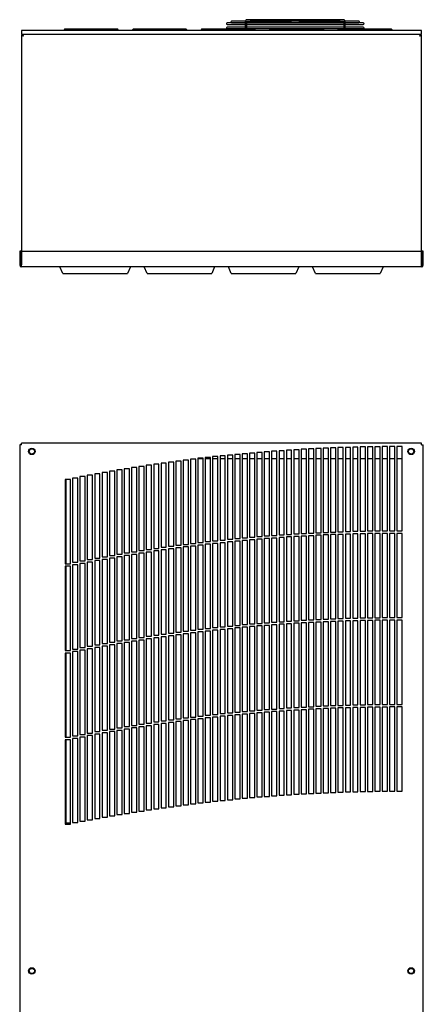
# Model space of a CAD drawing. Extents: x 8 to 124, y 2 to 77.
# Tile 9 of 11: x 8 to 28, y 30 to 77. Entities that reach past the tile are written whole.
import ezdxf

# ---------------------------------------------------------------- set-up
doc = ezdxf.new("R2010")
doc.units = 0
doc.layers.add('BODY', color=3, linetype='CONTINUOUS')

msp = doc.modelspace()

# ---------------------------------------------------------------- linework, layer by layer
at = {"layer": 'BODY', "linetype": 'CONTINUOUS'}
for p, q in [((19.069, 76.419), (18.208, 76.419)), ((18.208, 76.348), (19.069, 76.348)), ((19.07, 76.498), (18.417, 76.498)), ((18.417, 76.427), (19.069, 76.427)), ((19.069, 76.465), (19.069, 76.06)), ((19.14, 76.06), (19.14, 76.465)), ((19.14, 76.427), (23.741, 76.427)), ((23.741, 76.419), (19.14, 76.419)), ((19.14, 76.348), (23.741, 76.348)), ((21.262, 76.569), (19.154, 76.569)), ((19.154, 76.498), (21.262, 76.498)), ((23.575, 76.498), (19.306, 76.498)), ((21.619, 76.569), (21.262, 76.569)), ((23.728, 76.569), (21.619, 76.569)), ((21.619, 76.498), (23.728, 76.498)), ((23.741, 76.465), (23.741, 76.06)), ((24.464, 76.498), (23.807, 76.498)), ((23.812, 76.06), (23.812, 76.465)), ((23.812, 76.427), (24.464, 76.427)), ((24.673, 76.419), (23.812, 76.419)), ((23.812, 76.348), (24.673, 76.348)), ((8.441, 76.06), (8.441, 75.872)), ((27.441, 76.06), (8.441, 76.06)), ((27.441, 75.872), (8.441, 75.872)), ((8.491, 75.822), (8.441, 75.822)), ((8.441, 75.822), (8.441, 64.922)), ((8.491, 75.872), (8.491, 75.822)), ((10.453, 76.06), (10.468, 76.088)), ((12.987, 76.119), (10.525, 76.119)), ((13.043, 76.088), (13.058, 76.06)), ((13.703, 76.06), (13.718, 76.088)), ((16.237, 76.119), (13.775, 76.119)), ((16.293, 76.088), (16.308, 76.06)), ((16.953, 76.06), (16.968, 76.088)), ((19.069, 76.119), (17.025, 76.119)), ((19.069, 76.215), (18.208, 76.215)), ((18.208, 76.144), (19.069, 76.144)), ((23.741, 76.215), (19.14, 76.215)), ((19.14, 76.144), (23.741, 76.144)), ((19.487, 76.119), (19.14, 76.119)), ((19.543, 76.088), (19.558, 76.06)), ((20.203, 76.06), (20.218, 76.088)), ((22.737, 76.119), (20.275, 76.119)), ((22.793, 76.088), (22.808, 76.06)), ((23.453, 76.06), (23.468, 76.088)), ((23.741, 76.119), (23.525, 76.119)), ((24.673, 76.215), (23.812, 76.215)), ((23.812, 76.144), (24.673, 76.144)), ((25.987, 76.119), (23.812, 76.119)), ((26.043, 76.088), (26.058, 76.06)), ((27.391, 75.822), (27.391, 75.872)), ((27.441, 75.822), (27.391, 75.822)), ((27.441, 75.872), (27.441, 76.06)), ((27.441, 64.922), (27.441, 75.822)), ((8.411, 65.572), (8.361, 65.572)), ((8.361, 65.572), (8.361, 64.903)), ((8.411, 64.903), (8.411, 65.572)), ((8.442, 64.903), (8.442, 65.572)), ((8.442, 65.572), (27.44, 65.572)), ((27.44, 65.572), (27.44, 64.903)), ((27.521, 65.572), (27.471, 65.572)), ((27.471, 65.572), (27.471, 64.903)), ((27.521, 64.903), (27.521, 65.572)), ((8.441, 64.922), (8.442, 64.922)), ((8.442, 64.822), (8.442, 64.903)), ((27.44, 64.822), (8.442, 64.822)), ((10.404, 64.507), (10.266, 64.822)), ((13.616, 64.822), (13.477, 64.507)), ((14.404, 64.507), (14.266, 64.822)), ((17.616, 64.822), (17.477, 64.507)), ((18.404, 64.507), (18.266, 64.822)), ((21.616, 64.822), (21.477, 64.507)), ((22.404, 64.507), (22.266, 64.822)), ((25.616, 64.822), (25.477, 64.507)), ((27.44, 64.922), (27.441, 64.922)), ((27.44, 64.822), (27.44, 64.903)), ((10.404, 64.507), (13.477, 64.507)), ((14.404, 64.507), (17.477, 64.507)), ((18.404, 64.507), (21.477, 64.507)), ((22.404, 64.507), (25.477, 64.507)), ((8.361, 56.364), (8.361, 6.367)), ((8.442, 56.364), (8.361, 56.364)), ((8.441, 56.366), (8.441, 56.364)), ((8.442, 56.366), (8.441, 56.366)), ((27.44, 56.446), (8.442, 56.446)), ((8.442, 56.364), (8.442, 56.446)), ((21.721, 56.156), (21.721, 52.156)), ((21.971, 56.156), (21.721, 56.156)), ((21.971, 52.156), (21.971, 56.156)), ((22.071, 56.175), (22.071, 52.175)), ((22.321, 56.175), (22.071, 56.175)), ((22.321, 52.175), (22.321, 56.175)), ((22.421, 56.193), (22.421, 52.193)), ((22.671, 56.193), (22.421, 56.193)), ((22.671, 52.193), (22.671, 56.193)), ((22.771, 56.209), (22.771, 52.209)), ((23.021, 56.209), (22.771, 56.209)), ((23.021, 52.209), (23.021, 56.209)), ((23.121, 56.224), (23.121, 52.224)), ((23.371, 56.224), (23.121, 56.224)), ((23.371, 52.224), (23.371, 56.224)), ((23.471, 56.237), (23.471, 52.237)), ((23.721, 56.237), (23.471, 56.237)), ((23.721, 52.237), (23.721, 56.237)), ((23.821, 56.248), (23.821, 52.248)), ((24.071, 56.248), (23.821, 56.248)), ((24.071, 52.248), (24.071, 56.248)), ((24.171, 56.258), (24.171, 52.258)), ((24.421, 56.258), (24.171, 56.258)), ((24.421, 52.258), (24.421, 56.258)), ((24.521, 56.267), (24.521, 52.267)), ((24.771, 56.267), (24.521, 56.267)), ((24.771, 52.267), (24.771, 56.267)), ((24.871, 56.273), (24.871, 52.273)), ((25.121, 56.273), (24.871, 56.273)), ((25.121, 52.273), (25.121, 56.273)), ((25.221, 56.279), (25.221, 52.279)), ((25.471, 56.279), (25.221, 56.279)), ((25.471, 52.279), (25.471, 56.279)), ((25.571, 56.283), (25.571, 52.283)), ((25.821, 56.283), (25.571, 56.283)), ((25.821, 52.283), (25.821, 56.283)), ((25.921, 56.285), (25.921, 52.285)), ((26.171, 56.285), (25.921, 56.285)), ((26.171, 52.285), (26.171, 56.285)), ((26.271, 56.286), (26.271, 52.286)), ((26.521, 56.286), (26.271, 56.286)), ((26.521, 52.286), (26.521, 56.286)), ((27.44, 56.364), (27.44, 56.446)), ((27.441, 56.366), (27.44, 56.366)), ((27.44, 56.364), (27.521, 56.364)), ((27.441, 56.364), (27.441, 56.366)), ((27.521, 6.367), (27.521, 56.364)), ((16.471, 55.683), (16.471, 51.683)), ((16.721, 55.683), (16.471, 55.683)), ((16.721, 51.683), (16.721, 55.683)), ((16.821, 55.726), (16.821, 51.726)), ((17.071, 55.726), (16.821, 55.726)), ((16.821, 55.716), (17.071, 55.716)), ((17.071, 51.726), (17.071, 55.726)), ((17.171, 55.766), (17.171, 51.766)), ((17.421, 55.766), (17.171, 55.766)), ((17.171, 55.716), (17.421, 55.716)), ((17.421, 51.766), (17.421, 55.766)), ((17.521, 55.806), (17.521, 51.806)), ((17.771, 55.806), (17.521, 55.806)), ((17.521, 55.716), (17.771, 55.716)), ((17.771, 51.806), (17.771, 55.806)), ((17.871, 55.843), (17.871, 51.843)), ((18.121, 55.843), (17.871, 55.843)), ((17.871, 55.716), (18.121, 55.716)), ((18.121, 51.843), (18.121, 55.843)), ((18.221, 55.88), (18.221, 51.88)), ((18.471, 55.88), (18.221, 55.88)), ((18.221, 55.716), (18.471, 55.716)), ((18.471, 51.88), (18.471, 55.88)), ((18.571, 55.914), (18.571, 51.914)), ((18.821, 55.914), (18.571, 55.914)), ((18.571, 55.716), (18.821, 55.716)), ((18.821, 51.914), (18.821, 55.914)), ((18.921, 55.947), (18.921, 51.947)), ((19.171, 55.947), (18.921, 55.947)), ((18.921, 55.716), (19.171, 55.716)), ((19.171, 51.947), (19.171, 55.947)), ((19.271, 55.979), (19.271, 51.979)), ((19.521, 55.979), (19.271, 55.979)), ((19.271, 55.716), (19.521, 55.716)), ((19.521, 51.979), (19.521, 55.979)), ((19.621, 56.009), (19.621, 52.009)), ((19.871, 56.009), (19.621, 56.009)), ((19.621, 55.716), (19.871, 55.716)), ((19.871, 52.009), (19.871, 56.009)), ((19.971, 56.037), (19.971, 52.037)), ((20.221, 56.037), (19.971, 56.037)), ((19.971, 55.716), (20.221, 55.716)), ((20.221, 52.037), (20.221, 56.037)), ((20.321, 56.064), (20.321, 52.064)), ((20.571, 56.064), (20.321, 56.064)), ((20.321, 55.716), (20.571, 55.716)), ((20.571, 52.064), (20.571, 56.064)), ((20.671, 56.089), (20.671, 52.089)), ((20.921, 56.089), (20.671, 56.089)), ((20.671, 55.716), (20.921, 55.716)), ((20.921, 52.089), (20.921, 56.089)), ((21.021, 56.113), (21.021, 52.113)), ((21.271, 56.113), (21.021, 56.113)), ((21.021, 55.716), (21.271, 55.716)), ((21.271, 52.113), (21.271, 56.113)), ((21.371, 56.136), (21.371, 52.136)), ((21.621, 56.136), (21.371, 56.136)), ((21.371, 55.716), (21.621, 55.716)), ((21.621, 52.136), (21.621, 56.136)), ((21.721, 55.716), (21.971, 55.716)), ((22.071, 55.716), (22.321, 55.716)), ((22.421, 55.716), (22.671, 55.716)), ((22.771, 55.716), (23.021, 55.716)), ((23.121, 55.716), (23.371, 55.716)), ((23.471, 55.716), (23.721, 55.716)), ((23.821, 55.716), (24.071, 55.716)), ((24.171, 55.716), (24.421, 55.716)), ((24.521, 55.716), (24.771, 55.716)), ((24.871, 55.716), (25.121, 55.716)), ((25.221, 55.716), (25.471, 55.716)), ((25.571, 55.716), (25.821, 55.716)), ((25.921, 55.716), (26.171, 55.716)), ((26.271, 55.716), (26.521, 55.716)), ((13.321, 55.231), (13.321, 51.231)), ((13.571, 55.231), (13.321, 55.231)), ((13.571, 51.231), (13.571, 55.231)), ((13.671, 55.287), (13.671, 51.287)), ((13.921, 55.287), (13.671, 55.287)), ((13.921, 51.287), (13.921, 55.287)), ((14.021, 55.342), (14.021, 51.342)), ((14.271, 55.342), (14.021, 55.342)), ((14.271, 51.342), (14.271, 55.342)), ((14.371, 55.396), (14.371, 51.396)), ((14.621, 55.396), (14.371, 55.396)), ((14.621, 51.396), (14.621, 55.396)), ((14.721, 55.448), (14.721, 51.448)), ((14.971, 55.448), (14.721, 55.448)), ((14.971, 51.448), (14.971, 55.448)), ((15.071, 55.498), (15.071, 51.498)), ((15.321, 55.498), (15.071, 55.498)), ((15.321, 51.498), (15.321, 55.498)), ((15.421, 55.547), (15.421, 51.547)), ((15.671, 55.547), (15.421, 55.547)), ((15.671, 51.547), (15.671, 55.547)), ((15.771, 55.594), (15.771, 51.594)), ((16.021, 55.594), (15.771, 55.594)), ((16.021, 51.594), (16.021, 55.594)), ((16.121, 55.639), (16.121, 51.639)), ((16.371, 55.639), (16.121, 55.639)), ((16.371, 51.639), (16.371, 55.639)), ((10.871, 54.789), (10.871, 50.789)), ((11.121, 54.789), (10.871, 54.789)), ((11.121, 50.789), (11.121, 54.789)), ((11.221, 54.857), (11.221, 50.857)), ((11.471, 54.857), (11.221, 54.857)), ((11.471, 50.857), (11.471, 54.857)), ((11.571, 54.924), (11.571, 50.924)), ((11.821, 54.924), (11.571, 54.924)), ((11.821, 50.924), (11.821, 54.924)), ((11.921, 54.988), (11.921, 50.988)), ((12.171, 54.988), (11.921, 54.988)), ((12.171, 50.988), (12.171, 54.988)), ((12.271, 55.051), (12.271, 51.051)), ((12.521, 55.051), (12.271, 55.051)), ((12.521, 51.051), (12.521, 55.051)), ((12.621, 55.113), (12.621, 51.113)), ((12.871, 55.113), (12.621, 55.113)), ((12.871, 51.113), (12.871, 55.113)), ((12.971, 55.172), (12.971, 51.172)), ((13.221, 55.172), (12.971, 55.172)), ((13.221, 51.172), (13.221, 55.172)), ((10.521, 54.72), (10.521, 50.72)), ((10.771, 54.72), (10.521, 54.72)), ((10.566, 50.72), (10.566, 54.72)), ((10.771, 50.72), (10.771, 54.72)), ((18.921, 51.947), (19.171, 51.947)), ((19.271, 51.979), (19.521, 51.979)), ((19.621, 52.009), (19.871, 52.009)), ((19.971, 52.037), (20.221, 52.037)), ((20.321, 52.064), (20.571, 52.064)), ((20.321, 51.939), (20.321, 47.939)), ((20.571, 51.939), (20.321, 51.939)), ((20.571, 47.939), (20.571, 51.939)), ((20.671, 52.089), (20.921, 52.089)), ((20.671, 51.964), (20.671, 47.964)), ((20.921, 51.964), (20.671, 51.964)), ((20.921, 47.964), (20.921, 51.964)), ((21.021, 52.113), (21.271, 52.113)), ((21.021, 51.988), (21.021, 47.988)), ((21.271, 51.988), (21.021, 51.988)), ((21.271, 47.988), (21.271, 51.988)), ((21.371, 52.136), (21.621, 52.136)), ((21.371, 52.011), (21.371, 48.011)), ((21.621, 52.011), (21.371, 52.011)), ((21.621, 48.011), (21.621, 52.011)), ((21.721, 52.156), (21.971, 52.156)), ((21.721, 52.031), (21.721, 48.031)), ((21.971, 52.031), (21.721, 52.031)), ((21.971, 48.031), (21.971, 52.031)), ((22.071, 52.175), (22.321, 52.175)), ((22.071, 52.05), (22.071, 48.05)), ((22.321, 52.05), (22.071, 52.05)), ((22.321, 48.05), (22.321, 52.05)), ((22.421, 52.193), (22.671, 52.193)), ((22.421, 52.068), (22.421, 48.068)), ((22.671, 52.068), (22.421, 52.068)), ((22.671, 48.068), (22.671, 52.068)), ((22.771, 52.209), (23.021, 52.209)), ((22.771, 52.084), (22.771, 48.084)), ((23.021, 52.084), (22.771, 52.084)), ((23.021, 48.084), (23.021, 52.084)), ((23.121, 52.224), (23.371, 52.224)), ((23.121, 52.099), (23.121, 48.099)), ((23.371, 52.099), (23.121, 52.099)), ((23.371, 48.099), (23.371, 52.099)), ((23.471, 52.237), (23.721, 52.237)), ((23.471, 52.112), (23.471, 48.112)), ((23.721, 52.112), (23.471, 52.112)), ((23.721, 48.112), (23.721, 52.112)), ((23.821, 52.248), (24.071, 52.248)), ((23.821, 52.123), (23.821, 48.123)), ((24.071, 52.123), (23.821, 52.123)), ((24.071, 48.123), (24.071, 52.123)), ((24.171, 52.258), (24.421, 52.258)), ((24.171, 52.133), (24.171, 48.133)), ((24.421, 52.133), (24.171, 52.133)), ((24.421, 48.133), (24.421, 52.133)), ((24.521, 52.267), (24.771, 52.267)), ((24.521, 52.142), (24.521, 48.142)), ((24.771, 52.142), (24.521, 52.142)), ((24.771, 48.142), (24.771, 52.142)), ((24.871, 52.273), (25.121, 52.273)), ((24.871, 52.148), (24.871, 48.148)), ((25.121, 52.148), (24.871, 52.148)), ((25.121, 48.148), (25.121, 52.148)), ((25.221, 52.279), (25.471, 52.279)), ((25.221, 52.154), (25.221, 48.154)), ((25.471, 52.154), (25.221, 52.154)), ((25.471, 48.154), (25.471, 52.154)), ((25.571, 52.283), (25.821, 52.283)), ((25.571, 52.158), (25.571, 48.158)), ((25.821, 52.158), (25.571, 52.158)), ((25.821, 48.158), (25.821, 52.158)), ((25.921, 52.285), (26.171, 52.285)), ((25.921, 52.16), (25.921, 48.16)), ((26.171, 52.16), (25.921, 52.16)), ((26.171, 48.16), (26.171, 52.16)), ((26.271, 52.286), (26.521, 52.286)), ((26.271, 52.161), (26.271, 48.161)), ((26.521, 52.161), (26.271, 52.161)), ((26.521, 48.161), (26.521, 52.161)), ((15.071, 51.498), (15.321, 51.498)), ((15.421, 51.547), (15.671, 51.547)), ((15.771, 51.594), (16.021, 51.594)), ((15.771, 51.469), (15.771, 47.469)), ((16.021, 51.469), (15.771, 51.469)), ((16.021, 47.469), (16.021, 51.469)), ((16.121, 51.639), (16.371, 51.639)), ((16.121, 51.514), (16.121, 47.514)), ((16.371, 51.514), (16.121, 51.514)), ((16.371, 47.514), (16.371, 51.514)), ((16.471, 51.683), (16.721, 51.683)), ((16.471, 51.558), (16.471, 47.558)), ((16.721, 51.558), (16.471, 51.558)), ((16.721, 47.558), (16.721, 51.558)), ((16.821, 51.726), (17.071, 51.726)), ((16.821, 51.601), (16.821, 47.601)), ((17.071, 51.601), (16.821, 51.601)), ((17.071, 47.601), (17.071, 51.601)), ((17.171, 51.766), (17.421, 51.766)), ((17.171, 51.641), (17.171, 47.641)), ((17.421, 51.641), (17.171, 51.641)), ((17.421, 47.641), (17.421, 51.641)), ((17.521, 51.806), (17.771, 51.806)), ((17.521, 51.681), (17.521, 47.681)), ((17.771, 51.681), (17.521, 51.681)), ((17.771, 47.681), (17.771, 51.681)), ((17.871, 51.843), (18.121, 51.843)), ((17.871, 51.718), (17.871, 47.718)), ((18.121, 51.718), (17.871, 51.718)), ((18.121, 47.718), (18.121, 51.718)), ((18.221, 51.88), (18.471, 51.88)), ((18.221, 51.755), (18.221, 47.755)), ((18.471, 51.755), (18.221, 51.755)), ((18.471, 47.755), (18.471, 51.755)), ((18.571, 51.914), (18.821, 51.914)), ((18.571, 51.789), (18.571, 47.789)), ((18.821, 51.789), (18.571, 51.789)), ((18.821, 47.789), (18.821, 51.789)), ((18.921, 51.822), (18.921, 47.822)), ((19.171, 51.822), (18.921, 51.822)), ((19.171, 47.822), (19.171, 51.822)), ((19.271, 51.854), (19.271, 47.854)), ((19.521, 51.854), (19.271, 51.854)), ((19.521, 47.854), (19.521, 51.854)), ((19.621, 51.884), (19.621, 47.884)), ((19.871, 51.884), (19.621, 51.884)), ((19.871, 47.884), (19.871, 51.884)), ((19.971, 51.912), (19.971, 47.912)), ((20.221, 51.912), (19.971, 51.912)), ((20.221, 47.912), (20.221, 51.912)), ((12.271, 51.051), (12.521, 51.051)), ((12.621, 51.113), (12.871, 51.113)), ((12.971, 51.172), (13.221, 51.172)), ((12.971, 51.047), (12.971, 47.047)), ((13.221, 51.047), (12.971, 51.047)), ((13.221, 47.047), (13.221, 51.047)), ((13.321, 51.231), (13.571, 51.231)), ((13.321, 51.106), (13.321, 47.106)), ((13.571, 51.106), (13.321, 51.106)), ((13.571, 47.106), (13.571, 51.106)), ((13.671, 51.287), (13.921, 51.287)), ((13.671, 51.162), (13.671, 47.162)), ((13.921, 51.162), (13.671, 51.162)), ((13.921, 47.162), (13.921, 51.162)), ((14.021, 51.342), (14.271, 51.342)), ((14.021, 51.217), (14.021, 47.217)), ((14.271, 51.217), (14.021, 51.217)), ((14.271, 47.217), (14.271, 51.217)), ((14.371, 51.396), (14.621, 51.396)), ((14.371, 51.271), (14.371, 47.271)), ((14.621, 51.271), (14.371, 51.271)), ((14.621, 47.271), (14.621, 51.271)), ((14.721, 51.448), (14.971, 51.448)), ((14.721, 51.323), (14.721, 47.323)), ((14.971, 51.323), (14.721, 51.323)), ((14.971, 47.323), (14.971, 51.323)), ((15.071, 51.373), (15.071, 47.373)), ((15.321, 51.373), (15.071, 51.373)), ((15.321, 47.373), (15.321, 51.373)), ((15.421, 51.422), (15.421, 47.422)), ((15.671, 51.422), (15.421, 51.422)), ((15.671, 47.422), (15.671, 51.422)), ((10.521, 50.72), (10.771, 50.72)), ((10.521, 50.595), (10.521, 46.595)), ((10.771, 50.595), (10.521, 50.595)), ((10.566, 46.595), (10.566, 50.595)), ((10.771, 46.595), (10.771, 50.595)), ((10.871, 50.789), (11.121, 50.789)), ((10.871, 50.664), (10.871, 46.664)), ((11.121, 50.664), (10.871, 50.664)), ((11.121, 46.664), (11.121, 50.664)), ((11.221, 50.857), (11.471, 50.857)), ((11.221, 50.732), (11.221, 46.732)), ((11.471, 50.732), (11.221, 50.732)), ((11.471, 46.732), (11.471, 50.732)), ((11.571, 50.924), (11.821, 50.924)), ((11.571, 50.799), (11.571, 46.799)), ((11.821, 50.799), (11.571, 50.799)), ((11.821, 46.799), (11.821, 50.799)), ((11.921, 50.988), (12.171, 50.988)), ((11.921, 50.863), (11.921, 46.863)), ((12.171, 50.863), (11.921, 50.863)), ((12.171, 46.863), (12.171, 50.863)), ((12.271, 50.926), (12.271, 46.926)), ((12.521, 50.926), (12.271, 50.926)), ((12.521, 46.926), (12.521, 50.926)), ((12.621, 50.988), (12.621, 46.988)), ((12.871, 50.988), (12.621, 50.988)), ((12.871, 46.988), (12.871, 50.988)), ((18.221, 47.755), (18.471, 47.755)), ((18.571, 47.789), (18.821, 47.789)), ((18.921, 47.822), (19.171, 47.822)), ((19.271, 47.854), (19.521, 47.854)), ((19.271, 47.729), (19.271, 43.729)), ((19.521, 47.729), (19.271, 47.729)), ((19.521, 43.729), (19.521, 47.729)), ((19.621, 47.884), (19.871, 47.884)), ((19.621, 47.759), (19.621, 43.759)), ((19.871, 47.759), (19.621, 47.759)), ((19.871, 43.759), (19.871, 47.759)), ((19.971, 47.912), (20.221, 47.912)), ((19.971, 47.787), (19.971, 43.787)), ((20.221, 47.787), (19.971, 47.787)), ((20.221, 43.787), (20.221, 47.787)), ((20.321, 47.939), (20.571, 47.939)), ((20.321, 47.814), (20.321, 43.814)), ((20.571, 47.814), (20.321, 47.814)), ((20.571, 43.814), (20.571, 47.814)), ((20.671, 47.964), (20.921, 47.964)), ((20.671, 47.839), (20.671, 43.839)), ((20.921, 47.839), (20.671, 47.839)), ((20.921, 43.839), (20.921, 47.839)), ((21.021, 47.988), (21.271, 47.988)), ((21.021, 47.863), (21.021, 43.863)), ((21.271, 47.863), (21.021, 47.863)), ((21.271, 43.863), (21.271, 47.863)), ((21.371, 48.011), (21.621, 48.011)), ((21.371, 47.886), (21.371, 43.886)), ((21.621, 47.886), (21.371, 47.886)), ((21.621, 43.886), (21.621, 47.886)), ((21.721, 48.031), (21.971, 48.031)), ((21.721, 47.906), (21.721, 43.906)), ((21.971, 47.906), (21.721, 47.906)), ((21.971, 43.906), (21.971, 47.906)), ((22.071, 48.05), (22.321, 48.05)), ((22.071, 47.925), (22.071, 43.925)), ((22.321, 47.925), (22.071, 47.925)), ((22.321, 43.925), (22.321, 47.925)), ((22.421, 48.068), (22.671, 48.068)), ((22.421, 47.943), (22.421, 43.943)), ((22.671, 47.943), (22.421, 47.943)), ((22.671, 43.943), (22.671, 47.943)), ((22.771, 48.084), (23.021, 48.084)), ((22.771, 47.959), (22.771, 43.959)), ((23.021, 47.959), (22.771, 47.959)), ((23.021, 43.959), (23.021, 47.959)), ((23.121, 48.099), (23.371, 48.099)), ((23.121, 47.974), (23.121, 43.974)), ((23.371, 47.974), (23.121, 47.974)), ((23.371, 43.974), (23.371, 47.974)), ((23.471, 48.112), (23.721, 48.112)), ((23.471, 47.987), (23.471, 43.987)), ((23.721, 47.987), (23.471, 47.987)), ((23.721, 43.987), (23.721, 47.987)), ((23.821, 48.123), (24.071, 48.123)), ((23.821, 47.998), (23.821, 43.998)), ((24.071, 47.998), (23.821, 47.998)), ((24.071, 43.998), (24.071, 47.998)), ((24.171, 48.133), (24.421, 48.133)), ((24.171, 48.008), (24.171, 44.008)), ((24.421, 48.008), (24.171, 48.008)), ((24.421, 44.008), (24.421, 48.008)), ((24.521, 48.142), (24.771, 48.142)), ((24.521, 48.017), (24.521, 44.017)), ((24.771, 48.017), (24.521, 48.017)), ((24.771, 44.017), (24.771, 48.017)), ((24.871, 48.148), (25.121, 48.148)), ((24.871, 48.023), (24.871, 44.023)), ((25.121, 48.023), (24.871, 48.023)), ((25.121, 44.023), (25.121, 48.023)), ((25.221, 48.154), (25.471, 48.154)), ((25.221, 48.029), (25.221, 44.029)), ((25.471, 48.029), (25.221, 48.029)), ((25.471, 44.029), (25.471, 48.029)), ((25.571, 48.158), (25.821, 48.158)), ((25.571, 48.033), (25.571, 44.033)), ((25.821, 48.033), (25.571, 48.033)), ((25.821, 44.033), (25.821, 48.033)), ((25.921, 48.16), (26.171, 48.16)), ((25.921, 48.035), (25.921, 44.035)), ((26.171, 48.035), (25.921, 48.035)), ((26.171, 44.035), (26.171, 48.035)), ((26.271, 48.161), (26.521, 48.161)), ((26.271, 48.036), (26.271, 44.036)), ((26.521, 48.036), (26.271, 48.036)), ((26.521, 44.036), (26.521, 48.036)), ((14.371, 47.271), (14.621, 47.271)), ((14.721, 47.323), (14.971, 47.323)), ((15.071, 47.373), (15.321, 47.373)), ((15.421, 47.422), (15.671, 47.422)), ((15.421, 47.297), (15.421, 43.297)), ((15.671, 47.297), (15.421, 47.297)), ((15.671, 43.297), (15.671, 47.297)), ((15.771, 47.469), (16.021, 47.469)), ((15.771, 47.344), (15.771, 43.344)), ((16.021, 47.344), (15.771, 47.344)), ((16.021, 43.344), (16.021, 47.344)), ((16.121, 47.514), (16.371, 47.514)), ((16.121, 47.389), (16.121, 43.389)), ((16.371, 47.389), (16.121, 47.389)), ((16.371, 43.389), (16.371, 47.389)), ((16.471, 47.558), (16.721, 47.558)), ((16.471, 47.433), (16.471, 43.433)), ((16.721, 47.433), (16.471, 47.433)), ((16.721, 43.433), (16.721, 47.433)), ((16.821, 47.601), (17.071, 47.601)), ((16.821, 47.476), (16.821, 43.476)), ((17.071, 47.476), (16.821, 47.476)), ((17.071, 43.476), (17.071, 47.476)), ((17.171, 47.641), (17.421, 47.641)), ((17.171, 47.516), (17.171, 43.516)), ((17.421, 47.516), (17.171, 47.516)), ((17.421, 43.516), (17.421, 47.516)), ((17.521, 47.681), (17.771, 47.681)), ((17.521, 47.556), (17.521, 43.556)), ((17.771, 47.556), (17.521, 47.556)), ((17.771, 43.556), (17.771, 47.556)), ((17.871, 47.718), (18.121, 47.718)), ((17.871, 47.593), (17.871, 43.593)), ((18.121, 47.593), (17.871, 47.593)), ((18.121, 43.593), (18.121, 47.593)), ((18.221, 47.63), (18.221, 43.63)), ((18.471, 47.63), (18.221, 47.63)), ((18.471, 43.63), (18.471, 47.63)), ((18.571, 47.664), (18.571, 43.664)), ((18.821, 47.664), (18.571, 47.664)), ((18.821, 43.664), (18.821, 47.664)), ((18.921, 47.697), (18.921, 43.697)), ((19.171, 47.697), (18.921, 47.697)), ((19.171, 43.697), (19.171, 47.697)), ((11.571, 46.799), (11.821, 46.799)), ((11.921, 46.863), (12.171, 46.863)), ((12.271, 46.926), (12.521, 46.926)), ((12.271, 46.801), (12.271, 42.801)), ((12.521, 46.801), (12.271, 46.801)), ((12.521, 42.801), (12.521, 46.801)), ((12.621, 46.988), (12.871, 46.988)), ((12.621, 46.863), (12.621, 42.863)), ((12.871, 46.863), (12.621, 46.863)), ((12.871, 42.863), (12.871, 46.863)), ((12.971, 47.047), (13.221, 47.047)), ((12.971, 46.922), (12.971, 42.922)), ((13.221, 46.922), (12.971, 46.922)), ((13.221, 42.922), (13.221, 46.922)), ((13.321, 47.106), (13.571, 47.106)), ((13.321, 46.981), (13.321, 42.981)), ((13.571, 46.981), (13.321, 46.981)), ((13.571, 42.981), (13.571, 46.981)), ((13.671, 47.162), (13.921, 47.162)), ((13.671, 47.037), (13.671, 43.037)), ((13.921, 47.037), (13.671, 47.037)), ((13.921, 43.037), (13.921, 47.037)), ((14.021, 47.217), (14.271, 47.217)), ((14.021, 47.092), (14.021, 43.092)), ((14.271, 47.092), (14.021, 47.092)), ((14.271, 43.092), (14.271, 47.092)), ((14.371, 47.146), (14.371, 43.146)), ((14.621, 47.146), (14.371, 47.146)), ((14.621, 43.146), (14.621, 47.146)), ((14.721, 47.198), (14.721, 43.198)), ((14.971, 47.198), (14.721, 47.198)), ((14.971, 43.198), (14.971, 47.198)), ((15.071, 47.248), (15.071, 43.248)), ((15.321, 47.248), (15.071, 47.248)), ((15.321, 43.248), (15.321, 47.248)), ((10.521, 46.595), (10.771, 46.595)), ((10.521, 46.47), (10.521, 42.47)), ((10.771, 46.47), (10.521, 46.47)), ((10.566, 42.47), (10.566, 46.47)), ((10.771, 42.47), (10.771, 46.47)), ((10.871, 46.664), (11.121, 46.664)), ((10.871, 46.539), (10.871, 42.539)), ((11.121, 46.539), (10.871, 46.539)), ((11.121, 42.539), (11.121, 46.539)), ((11.221, 46.732), (11.471, 46.732)), ((11.221, 46.607), (11.221, 42.607)), ((11.471, 46.607), (11.221, 46.607)), ((11.471, 42.607), (11.471, 46.607)), ((11.571, 46.674), (11.571, 42.674)), ((11.821, 46.674), (11.571, 46.674)), ((11.821, 42.674), (11.821, 46.674)), ((11.921, 46.738), (11.921, 42.738)), ((12.171, 46.738), (11.921, 46.738)), ((12.171, 42.738), (12.171, 46.738)), ((23.471, 43.987), (23.721, 43.987)), ((23.821, 43.998), (24.071, 43.998)), ((24.171, 44.008), (24.421, 44.008)), ((24.521, 44.017), (24.771, 44.017)), ((24.871, 44.023), (25.121, 44.023)), ((25.221, 44.029), (25.471, 44.029)), ((25.571, 44.033), (25.821, 44.033)), ((25.921, 44.035), (26.171, 44.035)), ((26.271, 44.036), (26.521, 44.036)), ((17.171, 43.516), (17.421, 43.516)), ((17.521, 43.556), (17.771, 43.556)), ((17.871, 43.593), (18.121, 43.593)), ((18.221, 43.63), (18.471, 43.63)), ((18.571, 43.664), (18.821, 43.664)), ((18.571, 43.539), (18.571, 39.539)), ((18.821, 43.539), (18.571, 43.539)), ((18.821, 39.539), (18.821, 43.539)), ((18.921, 43.697), (19.171, 43.697)), ((18.921, 43.572), (18.921, 39.572)), ((19.171, 43.572), (18.921, 43.572)), ((19.171, 39.572), (19.171, 43.572)), ((19.271, 43.729), (19.521, 43.729)), ((19.271, 43.604), (19.271, 39.604)), ((19.521, 43.604), (19.271, 43.604)), ((19.521, 39.604), (19.521, 43.604)), ((19.621, 43.759), (19.871, 43.759)), ((19.621, 43.634), (19.621, 39.634)), ((19.871, 43.634), (19.621, 43.634)), ((19.871, 39.634), (19.871, 43.634)), ((19.971, 43.787), (20.221, 43.787)), ((19.971, 43.662), (19.971, 39.662)), ((20.221, 43.662), (19.971, 43.662)), ((20.221, 39.662), (20.221, 43.662)), ((20.321, 43.814), (20.571, 43.814)), ((20.321, 43.689), (20.321, 39.689)), ((20.571, 43.689), (20.321, 43.689)), ((20.571, 39.689), (20.571, 43.689)), ((20.671, 43.839), (20.921, 43.839)), ((20.671, 43.714), (20.671, 39.714)), ((20.921, 43.714), (20.671, 43.714)), ((20.921, 39.714), (20.921, 43.714)), ((21.021, 43.863), (21.271, 43.863)), ((21.021, 43.738), (21.021, 39.738)), ((21.271, 43.738), (21.021, 43.738)), ((21.271, 39.738), (21.271, 43.738)), ((21.371, 43.886), (21.621, 43.886)), ((21.371, 43.761), (21.371, 39.761)), ((21.621, 43.761), (21.371, 43.761)), ((21.621, 39.761), (21.621, 43.761)), ((21.721, 43.906), (21.971, 43.906)), ((21.721, 43.781), (21.721, 39.781)), ((21.971, 43.781), (21.721, 43.781)), ((21.971, 39.781), (21.971, 43.781)), ((22.071, 43.925), (22.321, 43.925)), ((22.071, 43.8), (22.071, 39.8)), ((22.321, 43.8), (22.071, 43.8)), ((22.321, 39.8), (22.321, 43.8)), ((22.421, 43.943), (22.671, 43.943)), ((22.421, 43.818), (22.421, 39.818)), ((22.671, 43.818), (22.421, 43.818)), ((22.671, 39.818), (22.671, 43.818)), ((22.771, 43.959), (23.021, 43.959)), ((22.771, 43.834), (22.771, 39.834)), ((23.021, 43.834), (22.771, 43.834)), ((23.021, 39.834), (23.021, 43.834)), ((23.121, 43.974), (23.371, 43.974)), ((23.121, 43.849), (23.121, 39.849)), ((23.371, 43.849), (23.121, 43.849)), ((23.371, 39.849), (23.371, 43.849)), ((23.471, 43.862), (23.471, 39.862)), ((23.721, 43.862), (23.471, 43.862)), ((23.721, 39.862), (23.721, 43.862)), ((23.821, 43.873), (23.821, 39.873)), ((24.071, 43.873), (23.821, 43.873)), ((24.071, 39.873), (24.071, 43.873)), ((24.171, 43.883), (24.171, 39.883)), ((24.421, 43.883), (24.171, 43.883)), ((24.421, 39.883), (24.421, 43.883)), ((24.521, 43.892), (24.521, 39.892)), ((24.771, 43.892), (24.521, 43.892)), ((24.771, 39.892), (24.771, 43.892)), ((24.871, 43.898), (24.871, 39.898)), ((25.121, 43.898), (24.871, 43.898)), ((25.121, 39.898), (25.121, 43.898)), ((25.221, 43.904), (25.221, 39.904)), ((25.471, 43.904), (25.221, 43.904)), ((25.471, 39.904), (25.471, 43.904)), ((25.571, 43.908), (25.571, 39.908)), ((25.821, 43.908), (25.571, 43.908)), ((25.821, 39.908), (25.821, 43.908)), ((25.921, 43.91), (25.921, 39.91)), ((26.171, 43.91), (25.921, 43.91)), ((26.171, 39.91), (26.171, 43.91)), ((26.271, 43.911), (26.271, 39.911)), ((26.521, 43.911), (26.271, 43.911)), ((26.521, 39.911), (26.521, 43.911)), ((14.021, 43.092), (14.271, 43.092)), ((14.371, 43.146), (14.621, 43.146)), ((14.721, 43.198), (14.971, 43.198)), ((14.721, 43.073), (14.721, 39.073)), ((14.971, 43.073), (14.721, 43.073)), ((14.971, 39.073), (14.971, 43.073)), ((15.071, 43.248), (15.321, 43.248)), ((15.071, 43.123), (15.071, 39.123)), ((15.321, 43.123), (15.071, 43.123)), ((15.321, 39.123), (15.321, 43.123)), ((15.421, 43.297), (15.671, 43.297)), ((15.421, 43.172), (15.421, 39.172)), ((15.671, 43.172), (15.421, 43.172)), ((15.671, 39.172), (15.671, 43.172)), ((15.771, 43.344), (16.021, 43.344)), ((15.771, 43.219), (15.771, 39.219)), ((16.021, 43.219), (15.771, 43.219)), ((16.021, 39.219), (16.021, 43.219)), ((16.121, 43.389), (16.371, 43.389)), ((16.121, 43.264), (16.121, 39.264)), ((16.371, 43.264), (16.121, 43.264)), ((16.371, 39.264), (16.371, 43.264)), ((16.471, 43.433), (16.721, 43.433)), ((16.471, 43.308), (16.471, 39.308)), ((16.721, 43.308), (16.471, 43.308)), ((16.721, 39.308), (16.721, 43.308)), ((16.821, 43.476), (17.071, 43.476)), ((16.821, 43.351), (16.821, 39.351)), ((17.071, 43.351), (16.821, 43.351)), ((17.071, 39.351), (17.071, 43.351)), ((17.171, 43.391), (17.171, 39.391)), ((17.421, 43.391), (17.171, 43.391)), ((17.421, 39.391), (17.421, 43.391)), ((17.521, 43.431), (17.521, 39.431)), ((17.771, 43.431), (17.521, 43.431)), ((17.771, 39.431), (17.771, 43.431)), ((17.871, 43.468), (17.871, 39.468)), ((18.121, 43.468), (17.871, 43.468)), ((18.121, 39.468), (18.121, 43.468)), ((18.221, 43.505), (18.221, 39.505)), ((18.471, 43.505), (18.221, 43.505)), ((18.471, 39.505), (18.471, 43.505)), ((11.221, 42.607), (11.471, 42.607)), ((11.571, 42.674), (11.821, 42.674)), ((11.921, 42.738), (12.171, 42.738)), ((11.921, 42.613), (11.921, 38.613)), ((12.171, 42.613), (11.921, 42.613)), ((12.171, 38.613), (12.171, 42.613)), ((12.271, 42.801), (12.521, 42.801)), ((12.271, 42.676), (12.271, 38.676)), ((12.521, 42.676), (12.271, 42.676)), ((12.521, 38.676), (12.521, 42.676)), ((12.621, 42.863), (12.871, 42.863)), ((12.621, 42.738), (12.621, 38.738)), ((12.871, 42.738), (12.621, 42.738)), ((12.871, 38.738), (12.871, 42.738)), ((12.971, 42.922), (13.221, 42.922)), ((12.971, 42.797), (12.971, 38.797)), ((13.221, 42.797), (12.971, 42.797)), ((13.221, 38.797), (13.221, 42.797)), ((13.321, 42.981), (13.571, 42.981)), ((13.321, 42.856), (13.321, 38.856)), ((13.571, 42.856), (13.321, 42.856)), ((13.571, 38.856), (13.571, 42.856)), ((13.671, 43.037), (13.921, 43.037)), ((13.671, 42.912), (13.671, 38.912)), ((13.921, 42.912), (13.671, 42.912)), ((13.921, 38.912), (13.921, 42.912)), ((14.021, 42.967), (14.021, 38.967)), ((14.271, 42.967), (14.021, 42.967)), ((14.271, 38.967), (14.271, 42.967)), ((14.371, 43.021), (14.371, 39.021)), ((14.621, 43.021), (14.371, 43.021)), ((14.621, 39.021), (14.621, 43.021)), ((10.521, 42.47), (10.771, 42.47)), ((10.521, 42.345), (10.521, 38.345)), ((10.771, 42.345), (10.521, 42.345)), ((10.566, 38.345), (10.566, 42.345)), ((10.771, 38.345), (10.771, 42.345)), ((10.871, 42.539), (11.121, 42.539)), ((10.871, 42.414), (10.871, 38.414)), ((11.121, 42.414), (10.871, 42.414)), ((11.121, 38.414), (11.121, 42.414)), ((11.221, 42.482), (11.221, 38.482)), ((11.471, 42.482), (11.221, 42.482)), ((11.471, 38.482), (11.471, 42.482)), ((11.571, 42.549), (11.571, 38.549)), ((11.821, 42.549), (11.571, 42.549)), ((11.821, 38.549), (11.821, 42.549)), ((21.721, 39.781), (21.971, 39.781)), ((22.071, 39.8), (22.321, 39.8)), ((22.421, 39.818), (22.671, 39.818)), ((22.771, 39.834), (23.021, 39.834)), ((23.121, 39.849), (23.371, 39.849)), ((23.471, 39.862), (23.721, 39.862)), ((23.821, 39.873), (24.071, 39.873)), ((24.171, 39.883), (24.421, 39.883)), ((24.521, 39.892), (24.771, 39.892)), ((24.871, 39.898), (25.121, 39.898)), ((25.221, 39.904), (25.471, 39.904)), ((25.571, 39.908), (25.821, 39.908)), ((25.921, 39.91), (26.171, 39.91)), ((26.271, 39.911), (26.521, 39.911)), ((16.471, 39.308), (16.721, 39.308)), ((16.821, 39.351), (17.071, 39.351)), ((17.171, 39.391), (17.421, 39.391)), ((17.521, 39.431), (17.771, 39.431)), ((17.871, 39.468), (18.121, 39.468)), ((18.221, 39.505), (18.471, 39.505)), ((18.571, 39.539), (18.821, 39.539)), ((18.921, 39.572), (19.171, 39.572)), ((19.271, 39.604), (19.521, 39.604)), ((19.621, 39.634), (19.871, 39.634)), ((19.971, 39.662), (20.221, 39.662)), ((20.321, 39.689), (20.571, 39.689)), ((20.671, 39.714), (20.921, 39.714)), ((21.021, 39.738), (21.271, 39.738)), ((21.371, 39.761), (21.621, 39.761)), ((13.321, 38.856), (13.571, 38.856)), ((13.671, 38.912), (13.921, 38.912)), ((14.021, 38.967), (14.271, 38.967)), ((14.371, 39.021), (14.621, 39.021)), ((14.721, 39.073), (14.971, 39.073)), ((15.071, 39.123), (15.321, 39.123)), ((15.421, 39.172), (15.671, 39.172)), ((15.771, 39.219), (16.021, 39.219)), ((16.121, 39.264), (16.371, 39.264)), ((10.566, 38.401), (10.771, 38.401)), ((10.871, 38.414), (11.121, 38.414)), ((11.221, 38.482), (11.471, 38.482)), ((11.571, 38.549), (11.821, 38.549)), ((11.921, 38.613), (12.171, 38.613)), ((12.271, 38.676), (12.521, 38.676)), ((12.621, 38.738), (12.871, 38.738)), ((12.971, 38.797), (13.221, 38.797)), ((10.521, 38.345), (10.771, 38.345))]:
    msp.add_line(p, q, dxfattribs=at)
for points in [[(19.154, 76.569), (19.151, 76.569), (19.149, 76.568), (19.147, 76.568), (19.145, 76.568), (19.143, 76.567), (19.141, 76.567), (19.139, 76.567), (19.137, 76.566), (19.134, 76.566), (19.132, 76.565), (19.13, 76.565), (19.128, 76.564), (19.126, 76.563), (19.124, 76.562), (19.122, 76.562), (19.12, 76.561), (19.118, 76.56), (19.117, 76.559), (19.115, 76.557), (19.113, 76.556), (19.111, 76.555), (19.109, 76.554), (19.107, 76.552), (19.106, 76.551), (19.104, 76.549), (19.102, 76.548), (19.101, 76.546), (19.099, 76.544), (19.098, 76.543), (19.096, 76.541), (19.095, 76.539), (19.093, 76.537), (19.092, 76.535), (19.09, 76.534), (19.089, 76.532), (19.088, 76.53), (19.087, 76.528), (19.085, 76.526), (19.084, 76.524), (19.083, 76.522), (19.082, 76.519), (19.081, 76.517), (19.08, 76.515), (19.079, 76.513), (19.078, 76.511), (19.077, 76.508), (19.076, 76.506), (19.076, 76.504), (19.075, 76.501), (19.074, 76.499), (19.073, 76.496), (19.073, 76.494), (19.072, 76.492), (19.072, 76.489), (19.071, 76.487), (19.071, 76.484), (19.071, 76.482), (19.07, 76.479), (19.07, 76.477), (19.07, 76.474), (19.07, 76.472), (19.07, 76.47), (19.07, 76.467), (19.069, 76.465)], [(19.14, 76.465), (19.14, 76.466), (19.14, 76.467), (19.141, 76.468), (19.141, 76.469), (19.141, 76.471), (19.141, 76.472), (19.141, 76.473), (19.141, 76.474), (19.141, 76.475), (19.141, 76.476), (19.141, 76.477), (19.142, 76.478), (19.142, 76.479), (19.142, 76.48), (19.142, 76.481), (19.142, 76.482), (19.143, 76.483), (19.143, 76.484), (19.143, 76.485), (19.143, 76.486), (19.144, 76.487), (19.144, 76.488), (19.144, 76.488), (19.145, 76.489), (19.145, 76.49), (19.145, 76.491), (19.146, 76.491), (19.146, 76.492), (19.146, 76.492), (19.147, 76.493), (19.147, 76.494), (19.147, 76.494), (19.148, 76.495), (19.148, 76.495), (19.149, 76.495), (19.149, 76.496), (19.149, 76.496), (19.15, 76.496), (19.15, 76.497), (19.15, 76.497), (19.151, 76.497), (19.151, 76.497), (19.152, 76.497), (19.152, 76.498), (19.152, 76.498), (19.153, 76.498), (19.153, 76.498), (19.154, 76.498)], [(23.812, 76.465), (23.812, 76.467), (23.811, 76.47), (23.811, 76.472), (23.811, 76.474), (23.811, 76.477), (23.811, 76.479), (23.81, 76.482), (23.81, 76.484), (23.81, 76.487), (23.809, 76.489), (23.809, 76.492), (23.808, 76.494), (23.808, 76.496), (23.807, 76.499), (23.806, 76.501), (23.806, 76.504), (23.805, 76.506), (23.804, 76.508), (23.803, 76.511), (23.802, 76.513), (23.801, 76.515), (23.8, 76.517), (23.799, 76.519), (23.798, 76.522), (23.797, 76.524), (23.796, 76.526), (23.795, 76.528), (23.793, 76.53), (23.792, 76.532), (23.791, 76.534), (23.789, 76.535), (23.788, 76.537), (23.786, 76.539), (23.785, 76.541), (23.783, 76.543), (23.782, 76.544), (23.78, 76.546), (23.779, 76.548), (23.777, 76.549), (23.775, 76.551), (23.774, 76.552), (23.772, 76.554), (23.77, 76.555), (23.768, 76.556), (23.766, 76.557), (23.765, 76.559), (23.763, 76.56), (23.761, 76.561), (23.759, 76.562), (23.757, 76.562), (23.755, 76.563), (23.753, 76.564), (23.751, 76.565), (23.749, 76.565), (23.747, 76.566), (23.745, 76.566), (23.742, 76.567), (23.74, 76.567), (23.738, 76.567), (23.736, 76.568), (23.734, 76.568), (23.732, 76.568), (23.73, 76.569), (23.728, 76.569)], [(23.728, 76.498), (23.728, 76.498), (23.728, 76.498), (23.729, 76.498), (23.729, 76.498), (23.729, 76.497), (23.73, 76.497), (23.73, 76.497), (23.731, 76.497), (23.731, 76.497), (23.731, 76.496), (23.732, 76.496), (23.732, 76.496), (23.733, 76.495), (23.733, 76.495), (23.733, 76.495), (23.734, 76.494), (23.734, 76.494), (23.734, 76.493), (23.735, 76.492), (23.735, 76.492), (23.735, 76.491), (23.736, 76.491), (23.736, 76.49), (23.736, 76.489), (23.737, 76.488), (23.737, 76.488), (23.737, 76.487), (23.738, 76.486), (23.738, 76.485), (23.738, 76.484), (23.739, 76.483), (23.739, 76.482), (23.739, 76.481), (23.739, 76.48), (23.739, 76.479), (23.74, 76.478), (23.74, 76.477), (23.74, 76.476), (23.74, 76.475), (23.74, 76.474), (23.74, 76.473), (23.74, 76.472), (23.74, 76.471), (23.741, 76.469), (23.741, 76.468), (23.741, 76.467), (23.741, 76.466), (23.741, 76.465)], [(8.522, 75.791), (8.52, 75.791), (8.517, 75.792), (8.515, 75.792), (8.513, 75.793), (8.511, 75.794), (8.508, 75.794), (8.506, 75.795), (8.504, 75.795), (8.502, 75.796), (8.5, 75.796), (8.497, 75.797), (8.495, 75.797), (8.493, 75.798), (8.491, 75.799), (8.489, 75.799), (8.487, 75.8), (8.485, 75.8), (8.483, 75.801), (8.481, 75.801), (8.479, 75.802), (8.477, 75.803), (8.475, 75.803), (8.473, 75.804), (8.471, 75.804), (8.47, 75.805), (8.468, 75.805), (8.466, 75.806), (8.465, 75.806), (8.463, 75.807), (8.461, 75.808), (8.46, 75.808), (8.458, 75.809), (8.457, 75.809), (8.456, 75.81), (8.454, 75.81), (8.453, 75.811), (8.452, 75.811), (8.451, 75.812), (8.45, 75.813), (8.449, 75.813), (8.448, 75.814), (8.447, 75.814), (8.446, 75.815), (8.445, 75.815), (8.444, 75.816), (8.444, 75.816), (8.443, 75.817), (8.443, 75.818), (8.442, 75.818), (8.442, 75.819), (8.442, 75.819), (8.441, 75.82), (8.441, 75.82), (8.441, 75.821), (8.441, 75.821), (8.441, 75.822)], [(8.491, 75.872), (8.491, 75.872), (8.492, 75.872), (8.492, 75.871), (8.493, 75.871), (8.494, 75.871), (8.494, 75.87), (8.495, 75.87), (8.495, 75.87), (8.496, 75.869), (8.496, 75.869), (8.497, 75.868), (8.497, 75.867), (8.498, 75.867), (8.499, 75.866), (8.499, 75.865), (8.5, 75.864), (8.5, 75.863), (8.501, 75.862), (8.501, 75.861), (8.502, 75.86), (8.502, 75.858), (8.503, 75.857), (8.504, 75.856), (8.504, 75.854), (8.505, 75.853), (8.505, 75.851), (8.506, 75.85), (8.506, 75.848), (8.507, 75.847), (8.508, 75.845), (8.508, 75.843), (8.509, 75.841), (8.509, 75.84), (8.51, 75.838), (8.51, 75.836), (8.511, 75.834), (8.511, 75.832), (8.512, 75.83), (8.513, 75.828), (8.513, 75.826), (8.514, 75.824), (8.514, 75.822), (8.515, 75.82), (8.515, 75.818), (8.516, 75.815), (8.516, 75.813), (8.517, 75.811), (8.518, 75.809), (8.518, 75.807), (8.519, 75.804), (8.519, 75.802), (8.52, 75.8), (8.52, 75.798), (8.521, 75.795), (8.521, 75.793), (8.522, 75.791)], [(8.522, 75.791), (8.521, 75.791), (8.52, 75.792), (8.519, 75.793), (8.518, 75.793), (8.517, 75.794), (8.516, 75.795), (8.515, 75.795), (8.514, 75.796), (8.513, 75.797), (8.512, 75.797), (8.511, 75.798), (8.51, 75.799), (8.509, 75.799), (8.508, 75.8), (8.507, 75.801), (8.506, 75.801), (8.506, 75.802), (8.505, 75.803), (8.504, 75.803), (8.503, 75.804), (8.502, 75.804), (8.501, 75.805), (8.501, 75.806), (8.5, 75.806), (8.499, 75.807), (8.499, 75.808), (8.498, 75.808), (8.497, 75.809), (8.497, 75.81), (8.496, 75.81), (8.495, 75.811), (8.495, 75.812), (8.494, 75.812), (8.494, 75.813), (8.493, 75.814), (8.493, 75.814), (8.493, 75.815), (8.492, 75.816), (8.492, 75.816), (8.492, 75.817), (8.492, 75.817), (8.492, 75.818), (8.491, 75.819), (8.491, 75.819), (8.491, 75.82), (8.491, 75.821), (8.491, 75.821), (8.491, 75.822)], [(8.491, 75.822), (8.491, 75.822), (8.492, 75.822), (8.493, 75.822), (8.493, 75.821), (8.494, 75.821), (8.495, 75.821), (8.495, 75.821), (8.496, 75.821), (8.497, 75.821), (8.497, 75.82), (8.498, 75.82), (8.499, 75.82), (8.499, 75.819), (8.5, 75.819), (8.501, 75.818), (8.501, 75.818), (8.502, 75.817), (8.502, 75.817), (8.503, 75.816), (8.504, 75.816), (8.504, 75.815), (8.505, 75.814), (8.506, 75.814), (8.506, 75.813), (8.507, 75.812), (8.508, 75.811), (8.508, 75.811), (8.509, 75.81), (8.51, 75.809), (8.51, 75.808), (8.511, 75.807), (8.512, 75.806), (8.512, 75.805), (8.513, 75.805), (8.514, 75.804), (8.514, 75.803), (8.515, 75.802), (8.516, 75.801), (8.516, 75.8), (8.517, 75.799), (8.517, 75.798), (8.518, 75.797), (8.519, 75.796), (8.519, 75.795), (8.52, 75.794), (8.521, 75.793), (8.521, 75.792), (8.522, 75.791)], [(27.36, 75.791), (27.36, 75.793), (27.361, 75.795), (27.361, 75.798), (27.362, 75.8), (27.362, 75.802), (27.363, 75.804), (27.363, 75.807), (27.364, 75.809), (27.365, 75.811), (27.365, 75.813), (27.366, 75.815), (27.366, 75.818), (27.367, 75.82), (27.367, 75.822), (27.368, 75.824), (27.368, 75.826), (27.369, 75.828), (27.37, 75.83), (27.37, 75.832), (27.371, 75.834), (27.371, 75.836), (27.372, 75.838), (27.372, 75.84), (27.373, 75.841), (27.373, 75.843), (27.374, 75.845), (27.375, 75.847), (27.375, 75.848), (27.376, 75.85), (27.376, 75.851), (27.377, 75.853), (27.377, 75.854), (27.378, 75.856), (27.378, 75.857), (27.379, 75.858), (27.38, 75.86), (27.38, 75.861), (27.381, 75.862), (27.381, 75.863), (27.382, 75.864), (27.382, 75.865), (27.383, 75.866), (27.384, 75.867), (27.384, 75.868), (27.385, 75.868), (27.385, 75.869), (27.386, 75.87), (27.386, 75.87), (27.387, 75.871), (27.387, 75.871), (27.388, 75.871), (27.389, 75.871), (27.389, 75.872), (27.39, 75.872), (27.39, 75.872), (27.391, 75.872)], [(27.441, 75.822), (27.441, 75.821), (27.44, 75.821), (27.44, 75.82), (27.44, 75.82), (27.439, 75.819), (27.439, 75.819), (27.439, 75.818), (27.438, 75.818), (27.438, 75.817), (27.437, 75.816), (27.437, 75.816), (27.436, 75.815), (27.435, 75.815), (27.435, 75.814), (27.434, 75.814), (27.433, 75.813), (27.432, 75.813), (27.431, 75.812), (27.43, 75.811), (27.428, 75.811), (27.427, 75.81), (27.426, 75.81), (27.424, 75.809), (27.423, 75.809), (27.422, 75.808), (27.42, 75.808), (27.419, 75.807), (27.417, 75.806), (27.415, 75.806), (27.414, 75.805), (27.412, 75.805), (27.41, 75.804), (27.408, 75.804), (27.406, 75.803), (27.405, 75.802), (27.403, 75.802), (27.401, 75.801), (27.399, 75.801), (27.397, 75.8), (27.395, 75.8), (27.393, 75.799), (27.391, 75.799), (27.388, 75.798), (27.386, 75.797), (27.384, 75.797), (27.382, 75.796), (27.38, 75.796), (27.378, 75.795), (27.375, 75.795), (27.373, 75.794), (27.371, 75.794), (27.369, 75.793), (27.366, 75.792), (27.364, 75.792), (27.362, 75.791), (27.36, 75.791)], [(27.391, 75.822), (27.391, 75.821), (27.39, 75.821), (27.39, 75.82), (27.39, 75.819), (27.39, 75.819), (27.39, 75.818), (27.39, 75.817), (27.389, 75.817), (27.389, 75.816), (27.389, 75.816), (27.389, 75.815), (27.388, 75.814), (27.388, 75.814), (27.388, 75.813), (27.387, 75.812), (27.387, 75.812), (27.386, 75.811), (27.386, 75.81), (27.385, 75.81), (27.384, 75.809), (27.384, 75.808), (27.383, 75.808), (27.382, 75.807), (27.382, 75.806), (27.381, 75.806), (27.38, 75.805), (27.379, 75.804), (27.379, 75.804), (27.378, 75.803), (27.377, 75.802), (27.376, 75.802), (27.375, 75.801), (27.374, 75.801), (27.373, 75.8), (27.372, 75.799), (27.371, 75.799), (27.371, 75.798), (27.37, 75.797), (27.369, 75.797), (27.368, 75.796), (27.367, 75.795), (27.366, 75.795), (27.365, 75.794), (27.364, 75.793), (27.363, 75.793), (27.362, 75.792), (27.361, 75.791), (27.36, 75.791)], [(27.36, 75.791), (27.36, 75.792), (27.361, 75.793), (27.361, 75.794), (27.362, 75.795), (27.363, 75.796), (27.363, 75.797), (27.364, 75.798), (27.365, 75.799), (27.365, 75.8), (27.366, 75.801), (27.367, 75.802), (27.367, 75.803), (27.368, 75.804), (27.369, 75.805), (27.369, 75.806), (27.37, 75.806), (27.371, 75.807), (27.371, 75.808), (27.372, 75.809), (27.373, 75.81), (27.373, 75.811), (27.374, 75.811), (27.374, 75.812), (27.375, 75.813), (27.376, 75.814), (27.376, 75.814), (27.377, 75.815), (27.378, 75.816), (27.378, 75.816), (27.379, 75.817), (27.38, 75.817), (27.38, 75.818), (27.381, 75.818), (27.382, 75.819), (27.382, 75.819), (27.383, 75.82), (27.384, 75.82), (27.384, 75.82), (27.385, 75.821), (27.386, 75.821), (27.386, 75.821), (27.387, 75.821), (27.388, 75.821), (27.388, 75.822), (27.389, 75.822), (27.389, 75.822), (27.39, 75.822), (27.391, 75.822)]]:
    msp.add_lwpolyline(points, dxfattribs=at)
at = {"layer": 'BODY', "linetype": 'CONTINUOUS', "flags": 128}
for points in [[(8.503, 75.816), (8.5, 75.813), (8.497, 75.809)], [(27.378, 75.816), (27.382, 75.813), (27.384, 75.81)]]:
    msp.add_lwpolyline(points, dxfattribs=at)
at = {"layer": 'BODY', "linetype": 'CONTINUOUS'}
for centre, radius in [((8.941, 56.056), 0.156), ((8.941, 56.056), 0.125), ((26.941, 56.056), 0.156), ((26.941, 56.056), 0.125), ((8.941, 31.366), 0.156), ((8.941, 31.366), 0.125), ((26.941, 31.366), 0.156), ((26.941, 31.366), 0.125)]:
    msp.add_circle(centre, radius, dxfattribs=at)
for centre, radius, start, end in [((18.208, 76.384), 0.0354, 90, 270), ((18.417, 76.463), 0.0354, 90, 270), ((24.464, 76.463), 0.0354, 270, 90), ((24.673, 76.384), 0.0354, 270, 90), ((8.522, 75.791), 0.0813, 112.6199, 157.3801), ((10.521, 76.057), 0.0613, 86.758, 149.6585), ((12.99, 76.057), 0.0613, 30.3407, 93.242), ((13.771, 76.057), 0.0613, 86.7581, 149.6587), ((16.24, 76.057), 0.0613, 30.341, 93.2421), ((17.021, 76.057), 0.0613, 86.7579, 149.6592), ((18.208, 76.179), 0.0354, 90, 270), ((19.49, 76.057), 0.0613, 30.3407, 93.2423), ((20.271, 76.057), 0.0613, 86.7577, 149.6593), ((22.74, 76.057), 0.0613, 30.3413, 93.2417), ((23.521, 76.057), 0.0613, 86.7585, 149.6586), ((24.673, 76.179), 0.0354, 270, 90), ((25.99, 76.057), 0.0613, 30.3414, 93.2415), ((27.36, 75.791), 0.0813, 22.6199, 67.3801), ((8.442, 64.903), 0.0813, 180, 270), ((8.442, 64.903), 0.0313, 180, 270), ((27.44, 64.903), 0.0813, 270, 0), ((27.44, 64.903), 0.0313, 270, 0)]:
    msp.add_arc(centre, radius, start, end, dxfattribs=at)

doc.saveas('drawing.dxf')
